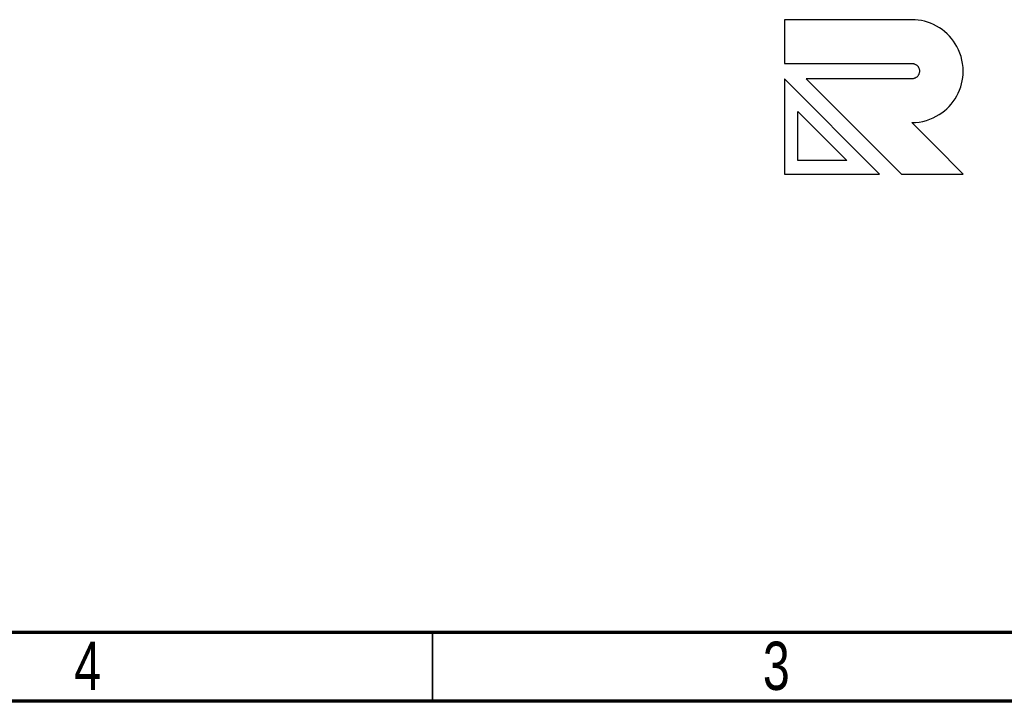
# Model space of a CAD drawing. Header units: millimetres. Extents: x 8 to 415, y 5 to 292.
# Tile 5 of 7: x 231 to 303, y 5 to 54. Entities that reach past the tile are written whole.
import ezdxf

# ---------------------------------------------------------------- set-up
doc = ezdxf.new("R2010")
doc.units = ezdxf.units.MM
doc.styles.add('SLDTEXTSTYLE0', font='TXT', dxfattribs={"width": 0.75})

msp = doc.modelspace()

# ---------------------------------------------------------------- linework, layer by layer
at = {"color": 7, "linetype": 'Continuous'}
for p, q in [((286.804, 54.469), (286.804, 51.297)), ((296.049, 54.469), (286.804, 54.469)), ((296.049, 54.469), (286.804, 54.469)), ((286.804, 54.469), (286.804, 51.297)), ((296.287, 54.462), (296.049, 54.469)), ((296.521, 54.44), (296.287, 54.462)), ((296.75, 54.404), (296.521, 54.44)), ((296.975, 54.354), (296.75, 54.404)), ((297.194, 54.291), (296.975, 54.354)), ((297.42, 54.21), (297.194, 54.291)), ((297.639, 54.115), (297.42, 54.21)), ((297.851, 54.007), (297.639, 54.115)), ((298.054, 53.886), (297.851, 54.007)), ((298.249, 53.752), (298.054, 53.886)), ((298.435, 53.607), (298.249, 53.752)), ((298.612, 53.451), (298.435, 53.607)), ((298.778, 53.284), (298.612, 53.451)), ((298.933, 53.107), (298.778, 53.284)), ((299.077, 52.921), (298.933, 53.107)), ((299.209, 52.725), (299.077, 52.921)), ((299.329, 52.521), (299.209, 52.725)), ((299.445, 52.289), (299.329, 52.521)), ((299.545, 52.048), (299.445, 52.289)), ((299.629, 51.799), (299.545, 52.048)), ((299.695, 51.543), (299.629, 51.799)), ((299.743, 51.28), (299.695, 51.543)), ((286.804, 51.297), (296.049, 51.297)), ((286.804, 51.297), (296.049, 51.297)), ((296.049, 51.297), (296.091, 51.296)), ((296.091, 51.296), (296.131, 51.291)), ((296.131, 51.291), (296.17, 51.284)), ((296.17, 51.284), (296.209, 51.274)), ((296.209, 51.274), (296.246, 51.261)), ((296.246, 51.261), (296.282, 51.246)), ((296.282, 51.246), (296.317, 51.229)), ((296.317, 51.229), (296.348, 51.211)), ((296.348, 51.211), (296.377, 51.191)), ((296.377, 51.191), (296.405, 51.169)), ((296.405, 51.169), (296.432, 51.146)), ((296.432, 51.146), (296.457, 51.121)), ((296.457, 51.121), (296.48, 51.095)), ((296.48, 51.095), (296.502, 51.067)), ((296.502, 51.067), (296.522, 51.038)), ((296.522, 51.038), (296.54, 51.007)), ((296.54, 51.007), (296.557, 50.975)), ((296.557, 50.975), (296.571, 50.942)), ((296.571, 50.942), (296.583, 50.908)), ((296.583, 50.908), (296.593, 50.875)), ((296.593, 50.875), (296.6, 50.842)), ((296.6, 50.842), (296.605, 50.807)), ((296.605, 50.807), (296.609, 50.772)), ((296.609, 50.772), (296.61, 50.737)), ((299.772, 51.01), (299.743, 51.28)), ((299.782, 50.736), (299.772, 51.01)), ((293.711, 43.269), (286.804, 50.177)), ((286.804, 50.177), (286.804, 43.269)), ((293.711, 43.269), (286.804, 50.177)), ((286.804, 50.177), (286.804, 43.269)), ((296.049, 50.177), (288.387, 50.177)), ((288.387, 50.177), (295.296, 43.269)), ((296.049, 50.177), (288.387, 50.177)), ((288.387, 50.177), (295.296, 43.269)), ((296.085, 50.178), (296.049, 50.177)), ((296.12, 50.181), (296.085, 50.178)), ((296.155, 50.187), (296.12, 50.181)), ((296.188, 50.194), (296.155, 50.187)), ((296.221, 50.204), (296.188, 50.194)), ((296.255, 50.216), (296.221, 50.204)), ((296.288, 50.23), (296.255, 50.216)), ((296.32, 50.246), (296.288, 50.23)), ((296.35, 50.264), (296.32, 50.246)), ((296.38, 50.284), (296.35, 50.264)), ((296.407, 50.306), (296.38, 50.284)), ((296.434, 50.329), (296.407, 50.306)), ((296.459, 50.354), (296.434, 50.329)), ((296.482, 50.381), (296.459, 50.354)), ((296.504, 50.409), (296.482, 50.381)), ((296.524, 50.438), (296.504, 50.409)), ((296.542, 50.469), (296.524, 50.438)), ((296.559, 50.504), (296.542, 50.469)), ((296.574, 50.54), (296.559, 50.504)), ((296.587, 50.577), (296.574, 50.54)), ((296.597, 50.616), (296.587, 50.577)), ((296.604, 50.655), (296.597, 50.616)), ((296.608, 50.695), (296.604, 50.655)), ((296.61, 50.737), (296.608, 50.695)), ((299.716, 50.035), (299.753, 50.264)), ((299.753, 50.264), (299.775, 50.498)), ((299.775, 50.498), (299.782, 50.736)), ((299.427, 49.146), (299.522, 49.365)), ((299.522, 49.365), (299.603, 49.591)), ((299.603, 49.591), (299.666, 49.811)), ((299.666, 49.811), (299.716, 50.035)), ((299.065, 48.536), (299.198, 48.731)), ((299.198, 48.731), (299.319, 48.935)), ((299.319, 48.935), (299.427, 49.146)), ((298.419, 47.853), (298.596, 48.008)), ((298.596, 48.008), (298.763, 48.174)), ((298.763, 48.174), (298.919, 48.35)), ((298.919, 48.35), (299.065, 48.536)), ((287.784, 47.81), (291.345, 44.249)), ((287.784, 44.249), (287.784, 47.81)), ((287.784, 44.249), (287.784, 47.81)), ((287.784, 47.81), (291.345, 44.249)), ((297.111, 47.157), (297.36, 47.241)), ((297.36, 47.241), (297.6, 47.341)), ((297.6, 47.341), (297.832, 47.457)), ((297.832, 47.457), (298.037, 47.577)), ((298.037, 47.577), (298.233, 47.709)), ((298.233, 47.709), (298.419, 47.853)), ((296.047, 47.005), (296.322, 47.014)), ((297.69, 45.361), (296.047, 47.005)), ((296.322, 47.014), (296.591, 47.044)), ((296.591, 47.044), (296.854, 47.091)), ((296.854, 47.091), (297.111, 47.157)), ((299.782, 43.269), (297.69, 45.361)), ((291.345, 44.249), (287.784, 44.249)), ((291.345, 44.249), (287.784, 44.249)), ((286.804, 43.269), (293.711, 43.269)), ((286.804, 43.269), (293.711, 43.269)), ((295.296, 43.269), (299.782, 43.269)), ((295.296, 43.269), (299.782, 43.269))]:
    msp.add_line(p, q, dxfattribs=at)
at = {"color": 7, "linetype": 'Continuous', "lineweight": 70}
for p, q in [((410, 10), (12.5, 10)), ((415, 5), (7.5, 5))]:
    msp.add_line(p, q, dxfattribs=at)
at = {"color": 7, "linetype": 'Continuous', "lineweight": 35}
msp.add_line((261.25, 10), (261.25, 5), dxfattribs=at)
at = {"color": 7, "linetype": 'Continuous', "flags": 128}
msp.add_lwpolyline([(286.803, 43.266), (286.803, 43.266)], dxfattribs=at)

# ---------------------------------------------------------------- texts
at = {"color": 7, "linetype": 'Continuous', "lineweight": 0, "char_height": 3.5, "attachment_point": 2, "style": 'SLDTEXTSTYLE0'}
for s, insert in [('4', (236.215, 9.326)), ('3', (286.215, 9.326))]:
    msp.add_mtext(s, dxfattribs=dict(at, insert=insert))

doc.saveas('drawing.dxf')
